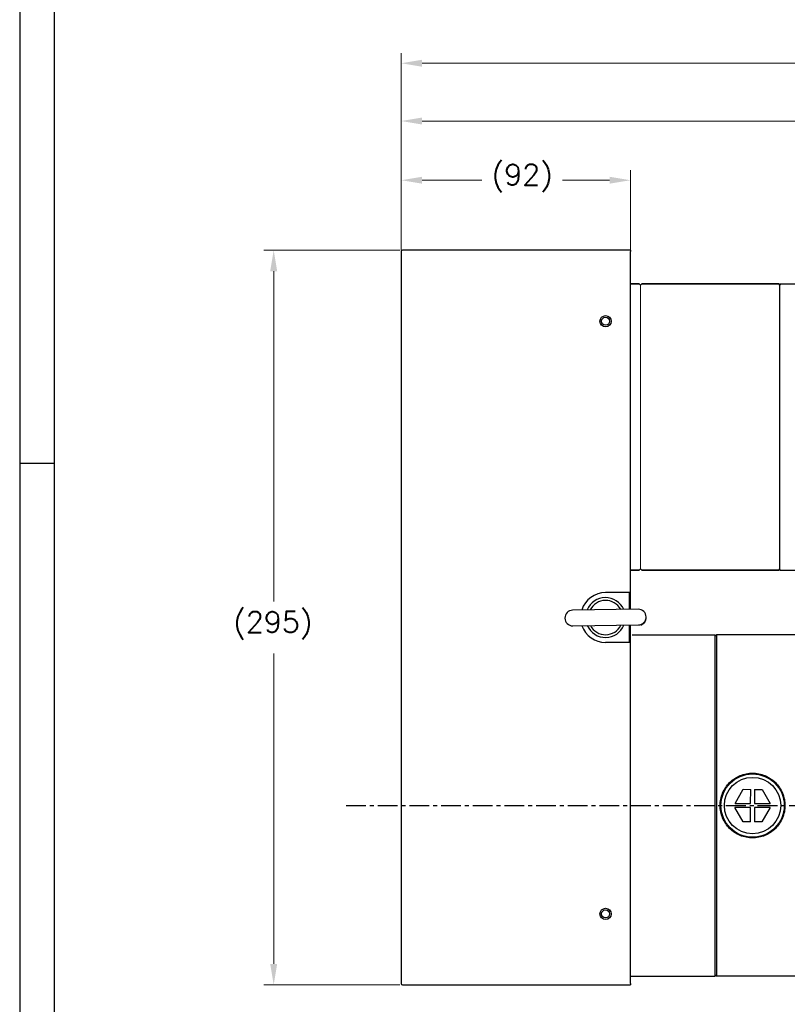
# Model space of a CAD drawing. Extents: x 12273 to 13958, y 6707 to 7905.
# Tile 2 of 23: x 12273 to 12582, y 7094 to 7490. Entities that reach past the tile are written whole.
import ezdxf

# ---------------------------------------------------------------- set-up
doc = ezdxf.new("R2010")
doc.units = 0
doc.header["$LTSCALE"] = 25.4
doc.linetypes.add('CENTER', pattern=[2, 1.25, -0.25, 0.25, -0.25])
doc.layers.get('0').update_dxf_attribs({"linetype": 'CONTINUOUS'})
doc.layers.get('Defpoints').update_dxf_attribs({"linetype": 'CONTINUOUS'})
for name, color, linetype, lineweight in [('AM_0', 7, 'CONTINUOUS', 50), ('AM_5_Dimension', 6, 'CONTINUOUS', 13), ('ATA-DIM', 252, 'CONTINUOUS', 25), ('Layer0000', 7, 'CONTINUOUS', 25), ('외형선(ISO)', 7, 'CONTINUOUS', 35)]:
    doc.layers.add(name, color=color, linetype=linetype, lineweight=lineweight)
doc.layers.add('ATA-CENTER', color=133, linetype='CENTER')
doc.styles.get("Standard").update_dxf_attribs({"font": 'simplex.shx'})
doc.dimstyles.new('ata_A1', dxfattribs={"dimtxt": 4.2, "dimasz": 4.2, "dimexe": 2, "dimexo": 2, "dimgap": 2, "dimtad": 0, "dimtih": 1, "dimtoh": 1, "dimdec": 6, "dimdsep": 46, "dimtxsty": 'Standard', "dimcen": 0, "dimclrd": 252, "dimclre": 252, "dimclrt": 4, "dimadec": 6, "dimazin": 2, "dimtfac": 1, "dimtdec": 6, "dimtofl": 0, "dimtmove": 0, "dimatfit": 3, "dimfxl": 0, "dimtolj": 1, "dimtzin": 0, "dimlwd": 0, "dimlwe": 0, "dimarcsym": 0})

# ---------------------------------------------------------------- blocks, each defined once
blk = doc.blocks.new('*D9137')
at = {"layer": 'ATA-DIM', "color": 252, "lineweight": 0}
for p, q in [((12426.58, 7396.94), (12426.58, 7429.07)), ((12518.58, 7396.94), (12518.58, 7429.07)), ((12434.98, 7425.07), (12458.9, 7425.07)), ((12510.18, 7425.07), (12491.26, 7425.07))]:
    blk.add_line(p, q, dxfattribs=at)
at = {"layer": 'ATA-DIM', "color": 252}
for points in [[(12434.98, 7426.47), (12434.98, 7423.67), (12426.58, 7425.07)], [(12510.18, 7423.67), (12510.18, 7426.47), (12518.58, 7425.07)]]:
    blk.add_solid(points, dxfattribs=at)
at = {"layer": 'Defpoints', "color": 0}
for p in [(12518.58, 7425.07), (12426.58, 7392.94), (12518.58, 7392.94)]:
    blk.add_point(p, dxfattribs=at)
at = {"layer": 'ATA-DIM', "color": 4, "insert": (12462.9, 7431.46), "char_height": 8.4, "attachment_point": 1}
blk.add_mtext('\\A1;(92)', dxfattribs=at)
blk = doc.blocks.new('*D9135')
at = {"layer": 'ATA-DIM', "color": 252, "lineweight": 0}
for p, q in [((12426.08, 7396.94), (12371.41, 7396.94)), ((12375.41, 7388.54), (12375.41, 7255.83)), ((12375.41, 7110.34), (12375.41, 7235.06)), ((12426.08, 7101.94), (12371.41, 7101.94))]:
    blk.add_line(p, q, dxfattribs=at)
at = {"layer": 'ATA-DIM', "color": 252}
for points in [[(12376.81, 7388.54), (12374.01, 7388.54), (12375.41, 7396.94)], [(12374.01, 7110.34), (12376.81, 7110.34), (12375.41, 7101.94)]]:
    blk.add_solid(points, dxfattribs=at)
at = {"layer": 'Defpoints', "color": 0}
for p in [(12375.41, 7396.94), (12430.08, 7396.94), (12430.08, 7101.94)]:
    blk.add_point(p, dxfattribs=at)
at = {"layer": 'ATA-DIM', "color": 4, "insert": (12359.24, 7251.83), "char_height": 8.4, "attachment_point": 1}
blk.add_mtext('\\A1;(295)', dxfattribs=at)
blk = doc.blocks.new('DEH')
at = {"color": 0, "ltscale": 5}
blk.add_line((12758.38, -3927.55), (12758.38, -3797.55), dxfattribs=at)
for p, q in [((12668.58, -3920.05), (12668.58, -3805.05)), ((12728.58, -3805.05), (12744.88, -3805.05)), ((12744.88, -3817.55), (12744.88, -3805.05)), ((12744.88, -3907.55), (12744.88, -3920.05)), ((12728.58, -3920.05), (12744.88, -3920.05))]:
    blk.add_line(p, q)
at = {"color": 7}
for p, q in [((12728.58, -3920.05), (12728.58, -3805.05)), ((12728.58, -3919.55), (12728.58, -3805.55))]:
    blk.add_line(p, q, dxfattribs=at)
at = {"ltscale": 5}
for p, q in [((12758.38, -3817.55), (12744.88, -3817.55)), ((12758.38, -3907.55), (12744.88, -3907.55))]:
    blk.add_line(p, q, dxfattribs=at)
at = {"layer": 'AM_0'}
blk.add_line((12758.38, -3927.55), (12799.88, -3927.55), dxfattribs=at)
at = {"layer": 'AM_5_Dimension', "color": 0}
for p, q in [((12672.58, -3919.55), (12672.58, -3805.55)), ((12728.58, -3805.05), (12728.58, -3920.05))]:
    blk.add_line(p, q, dxfattribs=at)
at = {"layer": 'Layer0000', "color": 7, "linetype": 'Continuous', "lineweight": 25}
for p, q in [((12799.58, -3811.74), (12799.58, -3797.55)), ((12799.58, -3913.35), (12799.58, -3811.74)), ((12799.58, -3913.35), (12799.58, -3927.55))]:
    blk.add_line(p, q, dxfattribs=at)
at = {"layer": '외형선(ISO)'}
for p, q in [((12799.88, -3797.55), (12758.38, -3797.55)), ((12672.08, -3805.05), (12668.58, -3805.05)), ((12672.58, -3805.55), (12672.08, -3805.05)), ((12673.08, -3805.05), (12672.58, -3805.55)), ((12673.08, -3805.05), (12728.08, -3805.05)), ((12728.58, -3805.55), (12728.08, -3805.05)), ((12728.58, -3805.55), (12729.08, -3805.05)), ((12668.58, -3920.05), (12672.08, -3920.05)), ((12672.58, -3919.55), (12672.08, -3920.05)), ((12672.58, -3919.55), (12673.08, -3920.05)), ((12673.08, -3920.05), (12728.08, -3920.05)), ((12728.58, -3919.55), (12728.08, -3920.05))]:
    blk.add_line(p, q, dxfattribs=at)
blk = doc.blocks.new('*D9153')
at = {"layer": 'ATA-DIM', "color": 252, "lineweight": 0}
for p, q in [((12426.58, 7400.44), (12426.58, 7452.85)), ((12884.58, 7376.33), (12884.58, 7452.85)), ((12434.98, 7448.85), (12621.42, 7448.85)), ((12876.18, 7448.85), (12689.73, 7448.85))]:
    blk.add_line(p, q, dxfattribs=at)
at = {"layer": 'ATA-DIM', "color": 252}
for points in [[(12434.98, 7450.25), (12434.98, 7447.45), (12426.58, 7448.85)], [(12876.18, 7447.45), (12876.18, 7450.25), (12884.58, 7448.85)]]:
    blk.add_solid(points, dxfattribs=at)
at = {"layer": 'Defpoints', "color": 0}
for p in [(12884.58, 7448.85), (12426.58, 7396.44), (12884.58, 7372.33)]:
    blk.add_point(p, dxfattribs=at)
at = {"layer": 'ATA-DIM', "color": 4, "insert": (12655.58, 7448.85), "char_height": 8.4, "attachment_point": 5}
blk.add_mtext('\\A1;458.00011', dxfattribs=at)
blk = doc.blocks.new('*D9144')
at = {"layer": 'ATA-DIM', "color": 252, "lineweight": 0}
for p, q in [((12426.58, 7400.44), (12426.58, 7476.05)), ((13082.58, 7249.94), (13082.58, 7476.05)), ((12434.98, 7472.05), (12713.66, 7472.05)), ((13074.18, 7472.05), (12795.49, 7472.05))]:
    blk.add_line(p, q, dxfattribs=at)
at = {"layer": 'ATA-DIM', "color": 252}
for points in [[(12434.98, 7473.45), (12434.98, 7470.65), (12426.58, 7472.05)], [(13074.18, 7470.65), (13074.18, 7473.45), (13082.58, 7472.05)]]:
    blk.add_solid(points, dxfattribs=at)
at = {"layer": 'Defpoints', "color": 0}
for p in [(13082.58, 7472.05), (12426.58, 7396.44), (13082.58, 7245.94)]:
    blk.add_point(p, dxfattribs=at)
at = {"layer": 'ATA-DIM', "color": 4, "insert": (12754.58, 7472.05), "char_height": 8.4, "attachment_point": 5}
blk.add_mtext('\\A1;656(T+356)', dxfattribs=at)
blk = doc.blocks.new('ata-Border-A1-002')
at = {"color": 253, "ltscale": 0.5}
for p, q in [((0, 594), (0, 0)), ((7, 297), (0, 297))]:
    blk.add_line(p, q, dxfattribs=at)
at = {"ltscale": 0.5}
blk.add_line((7, 9), (7, 585), dxfattribs=at)

msp = doc.modelspace()

# ---------------------------------------------------------------- linework, layer by layer
for p, q in [((12426.5755769, 7396.444054), (12426.5755769, 7102.444054)), ((12518.5755769, 7396.944054), (12427.0755769, 7396.944054)), ((12518.5755769, 7396.944054), (12518.5755769, 7396.444054)), ((12518.5755769, 7255.444054), (12518.5755769, 7396.444054)), ((12518.5755769, 7259.444054), (12508.5755769, 7259.444054)), ((12518.0755769, 7259.444054), (12518.0755769, 7252.7282885)), ((12518.5755769, 7252.7353371), (12518.5755769, 7259.444054)), ((12521.6798693, 7252.7790983), (12495.3824822, 7252.4083837)), ((12499.0755769, 7252.4604453), (12499.0755769, 7252.566553)), ((12495.4712845, 7246.1090096), (12521.7686717, 7246.4797242)), ((12518.0755769, 7246.4276626), (12518.0755769, 7239.444054)), ((12518.5755769, 7239.444054), (12518.5755769, 7246.4347111)), ((12519.2383318, 7242.444054), (12552.5755769, 7242.444054)), ((12552.5755769, 7241.944054), (12553.0755769, 7242.444054)), ((12552.5755769, 7105.444054), (12552.5755769, 7242.444054)), ((12589.0755769, 7242.444054), (12553.0755769, 7242.444054)), ((12553.0755769, 7242.444054), (12553.0755769, 7105.444054)), ((12518.5755769, 7239.444054), (12508.5755769, 7239.444054)), ((12518.5755769, 7102.444054), (12518.5755769, 7239.444054)), ((12560.5369433, 7174.7872441), (12563.8627411, 7180.4669508)), ((12563.8627411, 7180.4669508), (12566.8154623, 7180.4488388)), ((12566.7804991, 7174.748946), (12566.8154623, 7180.4488388)), ((12568.4154322, 7180.4390246), (12568.380469, 7174.7391318)), ((12568.4154322, 7180.4390246), (12571.3681534, 7180.4209125)), ((12571.3681534, 7180.4209125), (12574.6240248, 7174.7008337)), ((12566.7706849, 7173.1489761), (12560.527129, 7173.1872742)), ((12563.7830004, 7167.4671954), (12560.527129, 7173.1872742)), ((12560.5369433, 7174.7872441), (12566.7804991, 7174.748946)), ((12566.7357216, 7167.4490834), (12566.7706849, 7173.1489761)), ((12568.3706548, 7173.1391619), (12568.3356915, 7167.4392691)), ((12574.6142106, 7173.1008638), (12568.3706548, 7173.1391619)), ((12568.380469, 7174.7391318), (12574.6240248, 7174.7008337)), ((12574.6142106, 7173.1008638), (12571.2884127, 7167.4211571)), ((12566.7357216, 7167.4490834), (12563.7830004, 7167.4671954)), ((12571.2884127, 7167.4211571), (12568.3356915, 7167.4392691)), ((12552.5755769, 7105.944054), (12553.0755769, 7105.444054)), ((12427.0755769, 7101.944054), (12518.5755769, 7101.944054)), ((12518.5755769, 7105.444054), (12552.5755769, 7105.444054)), ((12518.5755769, 7102.444054), (12518.5755769, 7101.944054)), ((12589.0755769, 7105.444054), (12553.0755769, 7105.444054))]:
    msp.add_line(p, q)
for centre, radius in [((12508.5755769, 7368.444054), 2.25), ((12508.5755769, 7368.444054), 1.621), ((12567.5755769, 7173.944054), 12.7), ((12567.5755769, 7173.944054), 11.325189), ((12508.5755769, 7130.444054), 2.25), ((12508.5755769, 7130.444054), 1.621)]:
    msp.add_circle(centre, radius)
for centre, radius, start, end in [((12427.0755769, 7396.444054), 0.5, 90, 180), ((12508.5755769, 7249.444054), 10, 90, 162.446831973), ((12508.5755769, 7249.444054), 8, 23.995683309, 157.619608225), ((12508.5755769, 7249.444054), 6.88914, 28.016888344, 153.598403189), ((12495.4268834, 7249.2586967), 3.15, 90.807645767, 270.807645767), ((12521.7242705, 7249.6294112), 3.15, 270.807645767, 90.807645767), ((12521.7255769, 7249.444054), 3.15, 287.752790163, 2.089852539), ((12508.5755769, 7249.444054), 10, 199.168459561, 270), ((12508.5755769, 7249.444054), 8, 203.995683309, 337.619608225), ((12508.5755769, 7249.444054), 6.88914, 208.016888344, 333.598403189), ((12427.0755769, 7102.444054), 0.5, 180, 270)]:
    msp.add_arc(centre, radius, start, end)
for points, knots in [([(12554.5755769, 7173.944054), (12554.5755769, 7175.5806016), (12554.9034525, 7177.3235477), (12556.2313946, 7180.5253335), (12557.2312441, 7181.9844974), (12559.5351856, 7184.2884389), (12560.9943273, 7185.2882476), (12564.1960362, 7186.6161601), (12565.9389552, 7186.944054), (12567.5755769, 7186.944054), (12569.2121986, 7186.944054), (12570.9551177, 7186.6161601), (12574.1568266, 7185.2882476), (12575.6159683, 7184.2884389), (12577.9199098, 7181.9844974), (12578.9197593, 7180.5253335), (12580.2477014, 7177.3235477), (12580.5755769, 7175.5806016), (12580.5755769, 7173.944054)], [5.891704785, 5.891704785, 5.891704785, 5.891704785, 6.3826690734, 6.3826690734, 6.8736333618, 6.8736333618, 7.3646198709, 7.3646198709, 7.85560638, 7.85560638, 7.85560638, 8.3465928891, 8.3465928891, 8.8375793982, 8.8375793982, 9.3285436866, 9.3285436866, 9.819507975, 9.819507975, 9.819507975, 9.819507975]), ([(12580.5755769, 7173.944054), (12580.5755769, 7172.3075063), (12580.2477014, 7170.5645603), (12578.9197593, 7167.3627744), (12577.9199098, 7165.9036105), (12575.6159683, 7163.599669), (12574.1568266, 7162.5998603), (12570.9551177, 7161.2719479), (12569.2121986, 7160.944054), (12565.9389552, 7160.944054), (12564.1960362, 7161.2719479), (12560.9943273, 7162.5998603), (12559.5351856, 7163.599669), (12557.2312441, 7165.9036105), (12556.2313946, 7167.3627744), (12554.9034525, 7170.5645603), (12554.5755769, 7172.3075063), (12554.5755769, 7173.944054)], [1.963901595, 1.963901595, 1.963901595, 1.963901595, 2.4548658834, 2.4548658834, 2.9458301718, 2.9458301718, 3.4368166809, 3.4368166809, 3.92780319, 3.92780319, 4.4187896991, 4.4187896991, 4.9097762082, 4.9097762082, 5.4007404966, 5.4007404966, 5.891704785, 5.891704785, 5.891704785, 5.891704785])]:
    msp.add_open_spline(points, degree=3, knots=knots)
at = {"layer": 'ATA-CENTER', "ltscale": 0.25}
msp.add_line((12404.5083194, 7173.944054), (13429.1122802, 7173.944054), dxfattribs=at)

# ---------------------------------------------------------------- block references
at = {"xscale": 2, "yscale": 2, "zscale": 2}
msp.add_blockref('ata-Border-A1-002', (12273.4879337, 6717.3384433), dxfattribs=at)
msp.add_blockref('DEH', (-149.9996734, 11188.4928214))

# ---------------------------------------------------------------- dimensions: what is measured, and where the dimension line sits
at = {"layer": 'ATA-DIM'}
dim = msp.add_linear_dim(base=(13082.5755769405, 7472.0461459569), p1=(12426.5755769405, 7396.4440539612), p2=(13082.5755769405, 7245.9440539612), text='<>(T+356)', dimstyle='ata_A1', override={"dimscale": 2, "dimtxt": 4.2, "dimtxsty": 'Standard', "dimtfac": 0.571429, "dimtdec": 2, "dimtfill": 0}, dxfattribs=at)
dim.commit()
dim.dimension.update_dxf_attribs({"geometry": '*D9144', "text_midpoint": (12754.5755769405, 7472.0461459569)})
dim = msp.add_linear_dim(base=(12884.575686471, 7448.8511241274), p1=(12426.5755769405, 7396.4440539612), p2=(12884.575686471, 7372.327221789), dimstyle='ata_A1', override={"dimscale": 2, "dimtfac": 0.571429, "dimtdec": 2, "dimtfill": 0}, dxfattribs=at)
dim.commit()
dim.dimension.update_dxf_attribs({"geometry": '*D9153', "text_midpoint": (12655.5756317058, 7448.8511241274)})
for base, p1, p2, angle, picture, middle in [((12518.5755769, 7425.0720217), (12426.5755769, 7392.944054), (12518.5755769, 7392.944054), 180, '*D9137', (12475.0755769, 7425.0720217)), ((12375.4104929, 7396.944054), (12430.0755769, 7101.944054), (12430.0755769, 7396.944054), 270, '*D9135', (12375.4104929, 7245.444054))]:
    dim = msp.add_linear_dim(base=base, p1=p1, p2=p2, angle=angle, text='(<>)', dimstyle='ata_A1', override={"dimscale": 2, "dimtol": 0, "dimlim": 0, "dimtp": 0, "dimtm": 0, "dimtfac": 0.571429, "dimtdec": 2, "dimtolj": 1, "dimtzin": 0}, dxfattribs=at)
    dim.commit()
    dim.dimension.update_dxf_attribs({"geometry": picture, "text_midpoint": middle, "dimtype": 160})

doc.saveas('drawing.dxf')
